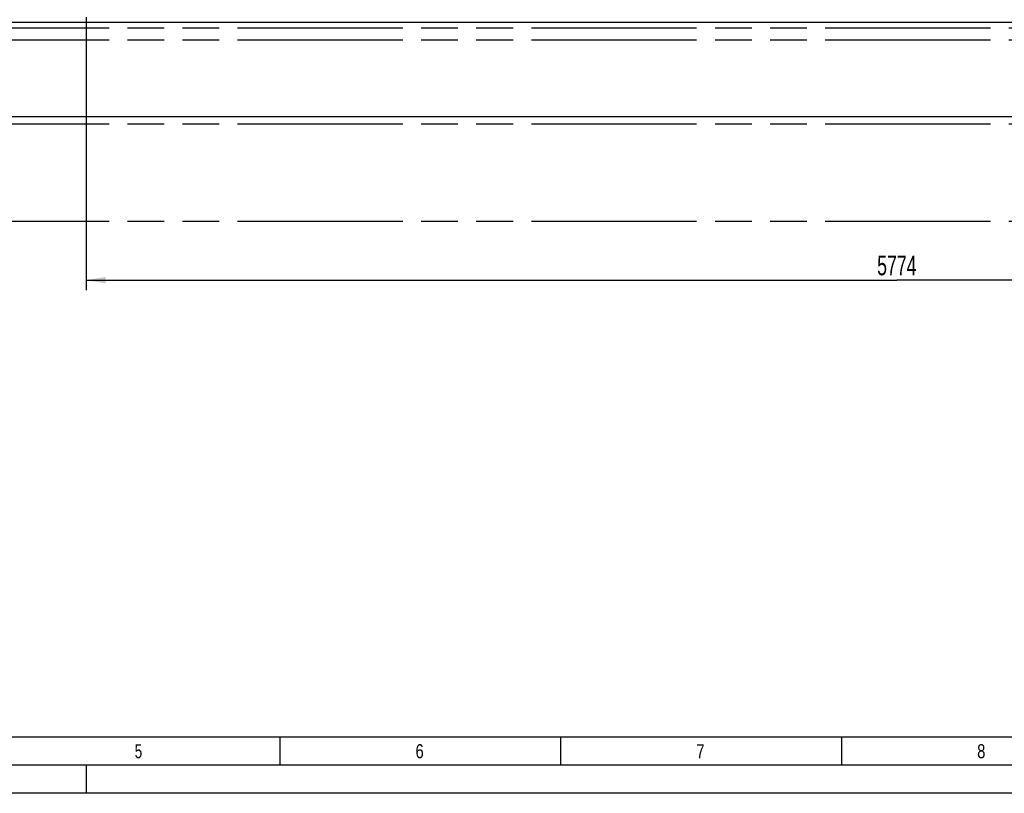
# Model space of a CAD drawing. Header units: millimetres. Extents: x 0 to 1189, y 0 to 841.
# Tile 8 of 118: x 198 to 373, y 0 to 138. Entities that reach past the tile are written whole.
import ezdxf
from ezdxf.enums import TextEntityAlignment as Align

# ---------------------------------------------------------------- set-up
doc = ezdxf.new("R2010")
doc.units = ezdxf.units.MM
doc.header["$LTSCALE"] = 65.395
doc.linetypes.add('PHANTOM', pattern=[0.8, 0.45, -0.05, 0.1, -0.05, 0.1, -0.05])
doc.layers.get('0').update_dxf_attribs({"linetype": 'CONTINUOUS'})
for name, color, linetype in [('32097_030000_TLKS_V_ABL1033', 7, 'CONTINUOUS'), ('32097_100000_TLKS_V_ABL1070', 7, 'CONTINUOUS'), ('right_6_VBL1028', 7, 'CONTINUOUS')]:
    doc.layers.add(name, color=color, linetype=linetype)
doc.styles.get("Standard").update_dxf_attribs({"font": 'txt', "width": 0.6})
doc.styles.add('TEXTSTYLE_2', font='txt')
doc.dimstyles.new('DIMSTYLE_1', dxfattribs={"dimtxt": 3.5, "dimasz": 3.5, "dimexe": 1.8, "dimexo": 0, "dimgap": 0.875, "dimtad": 1, "dimlfac": 20, "dimdsep": 46, "dimtxsty": 'STANDARD', "dimblk": '_FILLED', "dimblk1": '_FILLED', "dimblk2": '_FILLED', "dimcen": 0.09, "dimadec": 0, "dimazin": 0, "dimtp": 2, "dimtm": 2, "dimtfac": 1, "dimtofl": 0, "dimtmove": 0, "dimatfit": 3, "dimldrblk": '_FILLED', "dimfxl": 1, "dimtolj": 1, "dimarcsym": 0})

# ---------------------------------------------------------------- blocks, each defined once
blk = doc.blocks.new('_FILLED')
at = {"color": 0, "linetype": 'BYBLOCK'}
blk.add_solid([(0, 0), (-1, 0.167), (-1, -0.167)], dxfattribs=at)
blk = doc.blocks.new('*D6')
at = {"color": 2, "linetype": 'CONTINUOUS'}
for p, q in [((498.65, 167.1), (498.65, 89.6)), ((209.95, 138.25), (209.95, 89.6)), ((209.95, 91.4), (354.3, 91.4)), ((498.65, 91.4), (354.3, 91.4))]:
    blk.add_line(p, q, dxfattribs=at)
at = {"color": 2, "linetype": 'CONTINUOUS', "xscale": 3.5, "yscale": 3.5, "zscale": 3.5, "rotation": 180}
blk.add_blockref('_FILLED', (209.95, 91.4), dxfattribs=at)
at = {"color": 2, "linetype": 'CONTINUOUS', "xscale": 3.5, "yscale": 3.5, "zscale": 3.5}
blk.add_blockref('_FILLED', (498.65, 91.4), dxfattribs=at)
at = {"color": 2, "linetype": 'CONTINUOUS', "width": 0.672619}
blk.add_text('5774', height=3.5, dxfattribs=at).set_placement((354.3, 92.27), align=Align.CENTER)
blk = doc.blocks.new('1997_122000_07_SIMPLE1_T1_A_PBL1072', base_point=(318.07, 130.7))
at = {"layer": '1997_122000_07_SIMPLE1_T1_A_PBL1072', "color": 7, "linetype": 'CONTINUOUS'}
for p, q in [((179.9, 137.35), (454.2, 137.35)), ((179.9, 120.55), (454.2, 120.55))]:
    blk.add_line(p, q, dxfattribs=at)
blk = doc.blocks.new('1997_122000_07_SIMPLE1_A_ABL1071', base_point=(318.07, 130.7))
at = {"layer": '1997_122000_07_SIMPLE1_T1_A_PBL1072'}
blk.add_blockref('1997_122000_07_SIMPLE1_T1_A_PBL1072', (318.07, 130.7), dxfattribs=at)
blk = doc.blocks.new('1997_122000_09_SIMPLE1_T1_C_PBL1074', base_point=(320.3, 123.4))
at = {"layer": '1997_122000_09_SIMPLE1_T1_C_PBL1074', "color": 8, "linetype": 'PHANTOM'}
for p, q in [((184.6, 136.35), (454.2, 136.35)), ((184.6, 134.18), (454.2, 134.18)), ((184.6, 119.22), (454.2, 119.22)), ((184.6, 101.9), (454.2, 101.9))]:
    blk.add_line(p, q, dxfattribs=at)
blk = doc.blocks.new('1997_122000_09_SIMPLE1_C_ABL1073', base_point=(320.3, 123.4))
at = {"layer": '1997_122000_09_SIMPLE1_T1_C_PBL1074'}
blk.add_blockref('1997_122000_09_SIMPLE1_T1_C_PBL1074', (320.3, 123.4), dxfattribs=at)
blk = doc.blocks.new('32097_100000_TLKS_V_ABL1070', base_point=(325.15, 187.52))
at = {"layer": '1997_122000_07_SIMPLE1_A_ABL1071'}
blk.add_blockref('1997_122000_07_SIMPLE1_A_ABL1071', (318.07, 130.7), dxfattribs=at)
at = {"layer": '1997_122000_09_SIMPLE1_C_ABL1073'}
blk.add_blockref('1997_122000_09_SIMPLE1_C_ABL1073', (320.3, 123.4), dxfattribs=at)
blk = doc.blocks.new('32097_030000_TLKS_V_ABL1033', base_point=(293.35, 222.92))
at = {"layer": '32097_100000_TLKS_V_ABL1070'}
blk.add_blockref('32097_100000_TLKS_V_ABL1070', (325.15, 187.52), dxfattribs=at)
blk = doc.blocks.new('32097_000000_TLKS_MARKETING_ABL1032', base_point=(307.9, 222.92))
at = {"layer": '32097_030000_TLKS_V_ABL1033'}
blk.add_blockref('32097_030000_TLKS_V_ABL1033', (293.35, 222.92), dxfattribs=at)
blk = doc.blocks.new('RIGHT_6_VBL1028', base_point=(300.49, 222.92))
at = {"layer": '32097_000000_TLKS_MARKETING_ABL1032'}
blk.add_blockref('32097_000000_TLKS_MARKETING_ABL1032', (307.9, 222.92), dxfattribs=at)

msp = doc.modelspace()

# ---------------------------------------------------------------- linework, layer by layer
at = {"color": 5, "linetype": 'CONTINUOUS'}
for p, q in [((1179, 10), (10, 10)), ((244.5, 5), (244.5, 10)), ((294.5, 5), (294.5, 10)), ((344.5, 5), (344.5, 10)), ((210, 0), (210, 5)), ((1189, 0), (0, 0))]:
    msp.add_line(p, q, dxfattribs=at)
at = {"color": 6, "linetype": 'CONTINUOUS'}
msp.add_line((1184, 5), (5, 5), dxfattribs=at)

# ---------------------------------------------------------------- block references
at = {"layer": 'right_6_VBL1028'}
msp.add_blockref('RIGHT_6_VBL1028', (300.492, 222.92038), dxfattribs=at)

# ---------------------------------------------------------------- texts
at = {"color": 5, "linetype": 'CONTINUOUS', "style": 'TEXTSTYLE_2'}
for s, width, p in [('6', 0.785714, (268.606, 6.248)), ('8', 0.785714, (368.606, 6.248)), ('5', 0.714286, (218.606, 6.248)), ('7', 0.785714, (318.606, 6.248))]:
    msp.add_text(s, height=2.50001, dxfattribs=dict(at, width=width)).set_placement(p)

# ---------------------------------------------------------------- dimensions: what is measured, and where the dimension line sits
at = {"color": 2, "linetype": 'CONTINUOUS'}
dim = msp.add_linear_dim(base=(498.6495, 91.39748), p1=(209.9495, 138.24591), p2=(498.6495, 167.10248), dimstyle='DIMSTYLE_1', dxfattribs=at)
dim.commit()
dim.dimension.update_dxf_attribs({"geometry": '*D6', "text_midpoint": (353.96615, 91.39748), "dimtype": 160})

doc.saveas('drawing.dxf')
